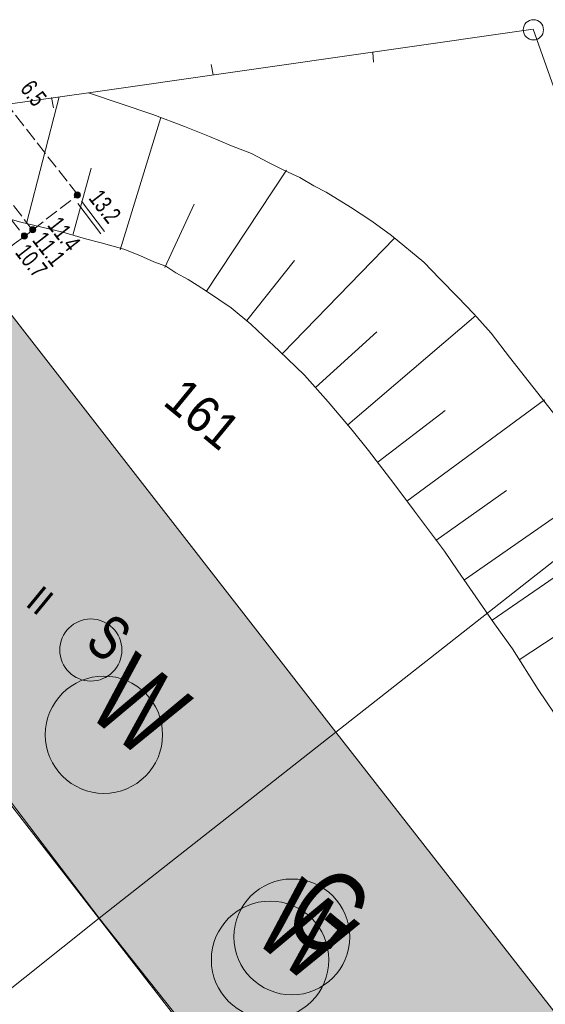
# Model space of a CAD drawing. Header units: metres. Extents: x -740 to 758, y -633 to 854.
# Tile 23 of 256: x -320 to -304, y -249 to -218. Entities that reach past the tile are written whole.
import ezdxf

# ---------------------------------------------------------------- set-up
doc = ezdxf.new("R2010")
doc.units = ezdxf.units.M
doc.header["$MEASUREMENT"] = 0
doc.linetypes.add('416_125', pattern=[0.5408, 0.416, -0.1248])
for name, color, linetype in [('Gas.LOVION', 7, 'Continuous'), ('Gis.LOVION', 7, 'Continuous'), ('Grundkarte.LOVION', 7, 'Continuous'), ('Grundkarte_Text.LOVION', 7, 'Continuous'), ('Strom.LOVION', 7, 'Continuous'), ('StromBemass.LOVION', 7, 'Continuous'), ('Wasser.LOVION', 7, 'Continuous')]:
    doc.layers.add(name, color=color, linetype=linetype)
doc.styles.add('ERSTELLTER_STIL_1', font='arial.ttf')

msp = doc.modelspace()

# ---------------------------------------------------------------- hatches: boundary and pattern name
at = {"layer": 'Grundkarte.LOVION', "linetype": 'Continuous', "lineweight": 18}
for points in [[(-324.547, -237.993), (-322.747, -240.388), (-322.492, -240.275), (-317.983, -246.188), (-310.682, -240.45), (-321.837, -226.112), (-329.053, -231.813), (-324.357, -237.827)], [(-317.983, -246.188), (-313.432, -251.921), (-313.591, -252.113), (-311.731, -254.503), (-311.503, -254.422), (-306.994, -260.335), (-299.602, -254.618), (-310.682, -240.45)]]:
    msp.add_hatch(color=9, dxfattribs=at).paths.add_polyline_path(points)
at = {"layer": 'StromBemass.LOVION', "linetype": 'Continuous', "lineweight": 13}
for points in [[(-318.584, -223.928), (-318.577, -223.918), (-318.572, -223.907), (-318.567, -223.896), (-318.564, -223.885), (-318.563, -223.873), (-318.563, -223.861), (-318.564, -223.849), (-318.567, -223.837), (-318.572, -223.826), (-318.578, -223.816), (-318.585, -223.806), (-318.593, -223.797), (-318.602, -223.79), (-318.612, -223.783), (-318.623, -223.778), (-318.635, -223.775), (-318.646, -223.772), (-318.658, -223.772), (-318.67, -223.772), (-318.682, -223.775), (-318.693, -223.778), (-318.704, -223.784), (-318.714, -223.79), (-318.724, -223.798), (-318.732, -223.806), (-318.739, -223.816), (-318.745, -223.827), (-318.749, -223.838), (-318.752, -223.849), (-318.753, -223.861), (-318.753, -223.873), (-318.752, -223.885), (-318.749, -223.897), (-318.744, -223.908), (-318.738, -223.918), (-318.731, -223.928), (-318.723, -223.937), (-318.714, -223.944), (-318.704, -223.951), (-318.693, -223.956), (-318.681, -223.959), (-318.67, -223.962), (-318.658, -223.962), (-318.646, -223.962), (-318.634, -223.959), (-318.623, -223.956), (-318.612, -223.95), (-318.602, -223.944), (-318.593, -223.936)], [(-318.601, -223.902), (-318.596, -223.896), (-318.593, -223.889), (-318.59, -223.882), (-318.588, -223.875), (-318.587, -223.867), (-318.587, -223.86), (-318.588, -223.852), (-318.59, -223.845), (-318.593, -223.837), (-318.597, -223.831), (-318.601, -223.825), (-318.606, -223.819), (-318.612, -223.814), (-318.619, -223.81), (-318.626, -223.807), (-318.633, -223.804), (-318.64, -223.803), (-318.648, -223.803), (-318.656, -223.803), (-318.663, -223.805), (-318.671, -223.807), (-318.677, -223.81), (-318.684, -223.814), (-318.69, -223.819), (-318.695, -223.825), (-318.7, -223.831), (-318.703, -223.838), (-318.706, -223.845), (-318.708, -223.852), (-318.709, -223.86), (-318.709, -223.868), (-318.708, -223.875), (-318.706, -223.883), (-318.703, -223.89), (-318.699, -223.896), (-318.695, -223.903), (-318.69, -223.908), (-318.684, -223.913), (-318.677, -223.917), (-318.67, -223.92), (-318.663, -223.923), (-318.655, -223.924), (-318.648, -223.925), (-318.64, -223.924), (-318.633, -223.923), (-318.625, -223.92), (-318.618, -223.917), (-318.612, -223.913), (-318.606, -223.908)], [(-318.601, -223.902), (-318.596, -223.896), (-318.593, -223.889), (-318.59, -223.882), (-318.588, -223.875), (-318.587, -223.867), (-318.587, -223.86), (-318.588, -223.852), (-318.59, -223.845), (-318.593, -223.837), (-318.597, -223.831), (-318.601, -223.825), (-318.606, -223.819), (-318.612, -223.814), (-318.619, -223.81), (-318.626, -223.807), (-318.633, -223.804), (-318.64, -223.803), (-318.648, -223.803), (-318.656, -223.803), (-318.663, -223.805), (-318.671, -223.807), (-318.677, -223.81), (-318.684, -223.814), (-318.69, -223.819), (-318.695, -223.825), (-318.7, -223.831), (-318.703, -223.838), (-318.706, -223.845), (-318.708, -223.852), (-318.709, -223.86), (-318.709, -223.868), (-318.708, -223.875), (-318.706, -223.883), (-318.703, -223.89), (-318.699, -223.896), (-318.695, -223.903), (-318.69, -223.908), (-318.684, -223.913), (-318.677, -223.917), (-318.67, -223.92), (-318.663, -223.923), (-318.655, -223.924), (-318.648, -223.925), (-318.64, -223.924), (-318.633, -223.923), (-318.625, -223.92), (-318.618, -223.917), (-318.612, -223.913), (-318.606, -223.908)], [(-319.965, -224.998), (-319.959, -224.988), (-319.953, -224.978), (-319.949, -224.967), (-319.946, -224.956), (-319.944, -224.944), (-319.945, -224.932), (-319.946, -224.921), (-319.949, -224.909), (-319.953, -224.898), (-319.959, -224.888), (-319.966, -224.879), (-319.974, -224.87), (-319.983, -224.863), (-319.993, -224.857), (-320.003, -224.852), (-320.015, -224.848), (-320.026, -224.846), (-320.038, -224.845), (-320.049, -224.846), (-320.061, -224.848), (-320.072, -224.852), (-320.083, -224.857), (-320.092, -224.863), (-320.101, -224.871), (-320.109, -224.879), (-320.116, -224.889), (-320.122, -224.899), (-320.126, -224.91), (-320.129, -224.921), (-320.13, -224.933), (-320.13, -224.945), (-320.129, -224.956), (-320.126, -224.967), (-320.122, -224.978), (-320.116, -224.989), (-320.109, -224.998), (-320.101, -225.006), (-320.092, -225.014), (-320.082, -225.02), (-320.071, -225.025), (-320.06, -225.029), (-320.049, -225.031), (-320.037, -225.032), (-320.025, -225.031), (-320.014, -225.029), (-320.003, -225.025), (-319.992, -225.02), (-319.982, -225.014), (-319.973, -225.006)], [(-319.992, -224.98), (-319.988, -224.974), (-319.984, -224.967), (-319.982, -224.96), (-319.98, -224.953), (-319.979, -224.945), (-319.979, -224.938), (-319.98, -224.93), (-319.982, -224.923), (-319.985, -224.916), (-319.988, -224.909), (-319.993, -224.903), (-319.998, -224.898), (-320.004, -224.893), (-320.01, -224.889), (-320.017, -224.886), (-320.024, -224.883), (-320.032, -224.882), (-320.039, -224.881), (-320.047, -224.882), (-320.054, -224.883), (-320.062, -224.886), (-320.069, -224.889), (-320.075, -224.893), (-320.081, -224.898), (-320.086, -224.903), (-320.09, -224.91), (-320.094, -224.916), (-320.097, -224.923), (-320.099, -224.931), (-320.1, -224.938), (-320.1, -224.946), (-320.099, -224.953), (-320.097, -224.961), (-320.094, -224.968), (-320.09, -224.974), (-320.086, -224.981), (-320.08, -224.986), (-320.075, -224.991), (-320.068, -224.995), (-320.061, -224.998), (-320.054, -225.001), (-320.047, -225.002), (-320.039, -225.002), (-320.031, -225.002), (-320.024, -225), (-320.017, -224.998), (-320.01, -224.995), (-320.003, -224.991), (-319.998, -224.986)], [(-319.992, -224.98), (-319.988, -224.974), (-319.984, -224.967), (-319.982, -224.96), (-319.98, -224.953), (-319.979, -224.945), (-319.979, -224.938), (-319.98, -224.93), (-319.982, -224.923), (-319.985, -224.916), (-319.988, -224.909), (-319.993, -224.903), (-319.998, -224.898), (-320.004, -224.893), (-320.01, -224.889), (-320.017, -224.886), (-320.024, -224.883), (-320.032, -224.882), (-320.039, -224.881), (-320.047, -224.882), (-320.054, -224.883), (-320.062, -224.886), (-320.069, -224.889), (-320.075, -224.893), (-320.081, -224.898), (-320.086, -224.903), (-320.09, -224.91), (-320.094, -224.916), (-320.097, -224.923), (-320.099, -224.931), (-320.1, -224.938), (-320.1, -224.946), (-320.099, -224.953), (-320.097, -224.961), (-320.094, -224.968), (-320.09, -224.974), (-320.086, -224.981), (-320.08, -224.986), (-320.075, -224.991), (-320.068, -224.995), (-320.061, -224.998), (-320.054, -225.001), (-320.047, -225.002), (-320.039, -225.002), (-320.031, -225.002), (-320.024, -225), (-320.017, -224.998), (-320.01, -224.995), (-320.003, -224.991), (-319.998, -224.986)], [(-320.219, -225.194), (-320.212, -225.184), (-320.206, -225.174), (-320.202, -225.163), (-320.199, -225.151), (-320.198, -225.139), (-320.198, -225.127), (-320.199, -225.115), (-320.202, -225.104), (-320.207, -225.093), (-320.212, -225.082), (-320.22, -225.073), (-320.228, -225.064), (-320.237, -225.057), (-320.247, -225.05), (-320.258, -225.045), (-320.269, -225.042), (-320.281, -225.039), (-320.293, -225.039), (-320.305, -225.039), (-320.316, -225.042), (-320.328, -225.045), (-320.338, -225.051), (-320.348, -225.057), (-320.358, -225.065), (-320.366, -225.073), (-320.373, -225.083), (-320.378, -225.093), (-320.383, -225.104), (-320.386, -225.116), (-320.387, -225.128), (-320.387, -225.14), (-320.386, -225.152), (-320.383, -225.163), (-320.378, -225.174), (-320.372, -225.185), (-320.365, -225.194), (-320.357, -225.203), (-320.348, -225.21), (-320.338, -225.217), (-320.327, -225.222), (-320.316, -225.225), (-320.304, -225.228), (-320.292, -225.228), (-320.28, -225.228), (-320.269, -225.225), (-320.257, -225.222), (-320.246, -225.216), (-320.236, -225.21), (-320.227, -225.202)], [(-320.239, -225.182), (-320.235, -225.176), (-320.231, -225.169), (-320.228, -225.161), (-320.226, -225.154), (-320.225, -225.146), (-320.225, -225.138), (-320.226, -225.13), (-320.228, -225.122), (-320.231, -225.115), (-320.235, -225.108), (-320.24, -225.101), (-320.245, -225.095), (-320.251, -225.09), (-320.258, -225.086), (-320.265, -225.083), (-320.273, -225.08), (-320.281, -225.079), (-320.289, -225.078), (-320.297, -225.079), (-320.305, -225.08), (-320.312, -225.083), (-320.319, -225.086), (-320.326, -225.09), (-320.332, -225.096), (-320.338, -225.101), (-320.342, -225.108), (-320.346, -225.115), (-320.349, -225.122), (-320.351, -225.13), (-320.352, -225.138), (-320.352, -225.146), (-320.351, -225.154), (-320.349, -225.162), (-320.346, -225.169), (-320.342, -225.176), (-320.338, -225.183), (-320.332, -225.188), (-320.326, -225.193), (-320.319, -225.198), (-320.312, -225.201), (-320.304, -225.203), (-320.296, -225.205), (-320.288, -225.205), (-320.28, -225.205), (-320.273, -225.203), (-320.265, -225.201), (-320.258, -225.197), (-320.251, -225.193), (-320.245, -225.188)], [(-320.239, -225.186), (-320.234, -225.179), (-320.23, -225.172), (-320.228, -225.165), (-320.226, -225.157), (-320.225, -225.149), (-320.225, -225.141), (-320.226, -225.133), (-320.228, -225.125), (-320.231, -225.118), (-320.235, -225.111), (-320.239, -225.104), (-320.245, -225.099), (-320.251, -225.094), (-320.258, -225.089), (-320.265, -225.086), (-320.273, -225.083), (-320.28, -225.082), (-320.288, -225.081), (-320.296, -225.082), (-320.304, -225.084), (-320.312, -225.086), (-320.319, -225.089), (-320.326, -225.094), (-320.332, -225.099), (-320.338, -225.105), (-320.342, -225.111), (-320.346, -225.118), (-320.349, -225.126), (-320.351, -225.134), (-320.352, -225.142), (-320.352, -225.15), (-320.351, -225.157), (-320.349, -225.165), (-320.346, -225.173), (-320.342, -225.18), (-320.337, -225.186), (-320.332, -225.192), (-320.326, -225.197), (-320.319, -225.201), (-320.312, -225.205), (-320.304, -225.207), (-320.296, -225.209), (-320.288, -225.209), (-320.28, -225.209), (-320.272, -225.207), (-320.265, -225.205), (-320.257, -225.201), (-320.251, -225.197), (-320.244, -225.192)]]:
    msp.add_hatch(color=7, dxfattribs=at).paths.add_polyline_path(points)

# ---------------------------------------------------------------- linework, layer by layer
at = {"layer": 'Gas.LOVION', "color": 5, "linetype": 'Continuous', "lineweight": 18}
msp.add_circle((-312.035, -246.767), 1.788, dxfattribs=at)
at = {"layer": 'Gis.LOVION', "color": 44, "linetype": 'Continuous', "lineweight": 18}
msp.add_lwpolyline([(-303.725, -257.799), (-307.007, -260.351), (-311.623, -254.404), (-311.813, -254.57), (-313.708, -252.125), (-313.517, -251.958), (-322.545, -240.339), (-322.751, -240.492), (-324.629, -238.06), (-324.439, -237.894), (-329.055, -231.946), (-325.208, -228.969)], dxfattribs=at)
at = {"layer": 'Grundkarte.LOVION', "color": 253, "linetype": 'Continuous', "lineweight": 18}
for points in [[(-299.895, -231.977), (-304.587, -218.751), (-318.316, -220.714), (-325.255, -221.688)], [(-325.255, -221.688), (-318.316, -220.714), (-304.587, -218.751), (-299.895, -231.977)]]:
    msp.add_lwpolyline(points, dxfattribs=at)
at = {"layer": 'Grundkarte.LOVION', "color": 8, "linetype": 'Continuous', "lineweight": 18}
for points in [[(-304.587, -218.751), (-318.316, -220.714), (-325.255, -221.688)], [(-299.895, -231.977), (-304.587, -218.751), (-318.316, -220.714), (-325.255, -221.688)], [(-325.255, -221.688), (-318.316, -220.714), (-304.587, -218.751), (-299.895, -231.977), (-310.682, -240.45), (-317.983, -246.188), (-321.41, -248.917)], [(-304.587, -218.751), (-299.895, -231.977)], [(-309.512, -219.765), (-309.541, -219.472)], [(-314.529, -219.841), (-314.468, -220.161)], [(-319.394, -221.174), (-319.455, -220.855)]]:
    msp.add_lwpolyline(points, dxfattribs=at)
at = {"layer": 'Grundkarte.LOVION', "color": 7, "linetype": 'Continuous', "lineweight": 13}
for points in [[(-325.255, -221.688), (-318.316, -220.714), (-316.33, -221.377), (-315.347, -221.754), (-314.578, -222.063), (-313.9, -222.351), (-313.285, -222.587), (-312.756, -222.86), (-312.259, -223.107), (-311.794, -223.328), (-311.356, -223.58), (-310.982, -223.78), (-310.227, -224.238), (-309.564, -224.676), (-308.959, -225.119), (-307.963, -225.938), (-307.469, -226.452), (-306.911, -227.018), (-306.418, -227.531), (-305.887, -228.129), (-305.312, -228.871), (-303.152, -231.615)], [(-320.227, -224.743), (-319.22, -220.832)], [(-317.34, -225.555), (-316.084, -221.471)], [(-318.802, -225.106), (-318.236, -223.041)], [(-314.673, -226.831), (-312.201, -223.101)], [(-315.957, -226.099), (-315.054, -224.149)], [(-303.7, -240.211), (-304.427, -239.129), (-305.229, -237.878), (-305.778, -237.104), (-306.913, -235.471), (-307.327, -234.861), (-308.246, -233.621), (-308.891, -232.768), (-309.67, -231.75), (-310.175, -231.12), (-310.911, -230.246), (-311.641, -229.431), (-312.424, -228.68), (-312.911, -228.225), (-313.303, -227.849), (-313.914, -227.348), (-314.293, -227.089), (-314.641, -226.857), (-314.957, -226.652), (-315.24, -226.472), (-315.615, -226.273), (-315.93, -226.067), (-316.299, -225.926), (-316.732, -225.732), (-317.223, -225.543), (-317.922, -225.345), (-318.408, -225.216), (-319.107, -225.018), (-320.408, -224.702), (-321.017, -224.525)], [(-312.327, -228.759), (-308.863, -225.199)], [(-313.431, -227.744), (-311.958, -225.885)], [(-310.31, -230.956), (-306.354, -227.584)], [(-311.308, -229.812), (-309.408, -228.089)], [(-308.483, -233.319), (-304.237, -230.185)], [(-309.37, -232.105), (-307.308, -230.515)], [(-306.708, -235.746), (-302.308, -232.686)], [(-307.595, -234.533), (-305.411, -232.989)], [(-305.019, -238.212), (-300.326, -235.122)], [(-305.848, -236.992), (-303.605, -235.443)]]:
    msp.add_lwpolyline(points, dxfattribs=at)
at = {"layer": 'Grundkarte.LOVION', "color": 8, "linetype": 'Continuous', "lineweight": 18}
for points in [[(-324.547, -237.993), (-324.357, -237.827), (-329.053, -231.813), (-321.837, -226.112), (-310.682, -240.45), (-317.983, -246.188), (-322.492, -240.275), (-322.747, -240.388)], [(-309.128, -268.435), (-312.483, -262.231), (-317.404, -254.526), (-321.41, -248.917), (-317.983, -246.188), (-310.682, -240.45), (-299.895, -231.977), (-297.641, -238.406), (-291.829, -254.922)], [(-317.983, -246.188), (-310.682, -240.45), (-299.602, -254.618), (-306.994, -260.335), (-311.503, -254.422), (-311.731, -254.503), (-313.591, -252.113), (-313.432, -251.921)]]:
    msp.add_lwpolyline(points, close=True, dxfattribs=at)
at = {"layer": 'Grundkarte.LOVION', "color": 9, "linetype": 'Continuous', "lineweight": 18}
msp.add_circle((-304.579, -218.768), 0.313, dxfattribs=at)
at = {"layer": 'Strom.LOVION', "color": 1, "linetype": 'Continuous', "lineweight": 18}
msp.add_circle((-318.243, -237.911), 0.959, dxfattribs=at)
at = {"layer": 'StromBemass.LOVION', "color": 7, "linetype": '416_125', "lineweight": 13}
for points in [[(-329.055, -231.946), (-321.679, -226.215), (-320.609, -225.372), (-320.291, -225.149), (-320.045, -224.947), (-318.643, -223.864), (-322.646, -218.743)], [(-325.009, -219.063), (-320.291, -225.149)], [(-324.609, -219.068), (-320.045, -224.947)]]:
    msp.add_lwpolyline(points, dxfattribs=at)
at = {"layer": 'StromBemass.LOVION', "color": 7, "linetype": 'Continuous', "lineweight": 13}
for points in [[(-318.647, -224.131), (-317.935, -225.066)], [(-318.535, -224.061), (-317.823, -224.996)]]:
    msp.add_lwpolyline(points, dxfattribs=at)
for centre, radius in [((-318.658, -223.867), 0.0954), ((-318.648, -223.864), 0.061), ((-318.648, -223.864), 0.061), ((-320.037, -224.938), 0.0931), ((-320.039, -224.942), 0.0605), ((-320.039, -224.942), 0.0605), ((-320.292, -225.133), 0.0948), ((-320.289, -225.142), 0.0637), ((-320.288, -225.145), 0.0638)]:
    msp.add_circle(centre, radius, dxfattribs=at)
at = {"layer": 'Wasser.LOVION', "color": 94, "linetype": 'Continuous', "lineweight": 18}
for centre, radius in [((-317.837, -240.525), 1.811), ((-312.709, -247.474), 1.813)]:
    msp.add_circle(centre, radius, dxfattribs=at)

# ---------------------------------------------------------------- texts
at = {"layer": 'Gas.LOVION', "color": 5, "linetype": 'Continuous', "lineweight": 18, "insert": (-312.455, -246.348), "char_height": 2.48984, "attachment_point": 7, "rotation": 320.5841, "style": 'ERSTELLTER_STIL_1'}
msp.add_mtext('{\\A1;\\W0.71561x;G}', dxfattribs=at)
at = {"layer": 'Grundkarte_Text.LOVION', "color": 7, "linetype": 'Continuous', "lineweight": 13, "attachment_point": 7, "style": 'ERSTELLTER_STIL_1'}
for s, insert, char_height, rotation in [('{\\A1;\\W0.89450x;161}', (-316.065, -230.324), 1.12431, 320.584), ('{\\A1;\\W0.89451x;II}', (-320.296, -236.519), 0.83072, 320.5836)]:
    msp.add_mtext(s, dxfattribs=dict(at, insert=insert, char_height=char_height, rotation=rotation))
at = {"layer": 'Strom.LOVION', "color": 1, "linetype": 'Continuous', "lineweight": 18, "insert": (-318.483, -237.778), "char_height": 1.37441, "attachment_point": 7, "rotation": 320.5835, "style": 'ERSTELLTER_STIL_1'}
msp.add_mtext('{\\A1;\\W0.71560x;S}', dxfattribs=at)
at = {"layer": 'StromBemass.LOVION', "color": 7, "linetype": 'Continuous', "lineweight": 13, "attachment_point": 7, "style": 'ERSTELLTER_STIL_1'}
for s, insert, char_height, rotation in [('{\\A1;\\W0.71557x;6.5}', (-320.452, -220.598), 0.53356, 307.8656), ('{\\A1;\\W0.71557x;13.2}', (-318.34, -223.976), 0.53356, 307.8656), ('{\\A1;\\W0.74396x;11.4}', (-319.608, -224.806), 0.53354, 307.8634), ('{\\A1;\\W0.74394x;11.1}', (-320.075, -225.268), 0.53356, 307.8656), ('{\\A1;\\W0.71555x;10.7}', (-320.609, -225.654), 0.53356, 307.8656)]:
    msp.add_mtext(s, dxfattribs=dict(at, insert=insert, char_height=char_height, rotation=rotation))
at = {"layer": 'Wasser.LOVION', "color": 94, "linetype": 'Continuous', "lineweight": 18, "attachment_point": 7, "style": 'ERSTELLTER_STIL_1'}
for s, insert, char_height, rotation in [('{\\A1;\\W0.71562x;W}', (-318.445, -239.836), 2.48982, 320.584), ('{\\A1;\\W0.71561x;W}', (-313.316, -246.797), 2.48984, 320.5841)]:
    msp.add_mtext(s, dxfattribs=dict(at, insert=insert, char_height=char_height, rotation=rotation))

doc.saveas('drawing.dxf')
